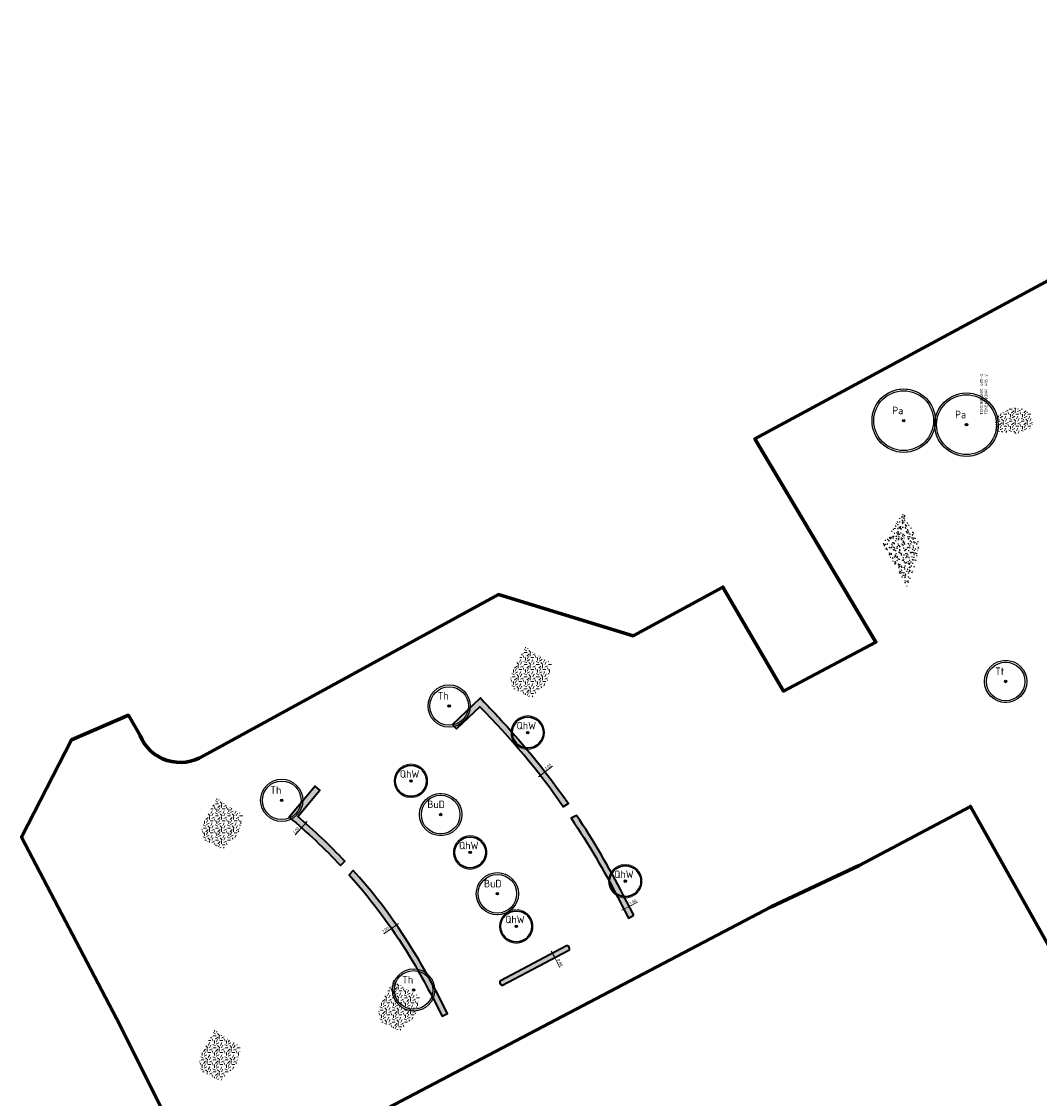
# Model space of a CAD drawing. Header units: metres. Extents: x 109081 to 109625, y 521087 to 521376.
# Tile 2 of 13: x 109081 to 109250, y 521197 to 521376. Entities that reach past the tile are written whole.
import ezdxf
from ezdxf.enums import TextEntityAlignment as Align

# ---------------------------------------------------------------- set-up
doc = ezdxf.new("R2010")
doc.units = ezdxf.units.M
doc.header["$PDMODE"] = 2
doc.layers.get('0').update_dxf_attribs({"color": 253})
doc.layers.get('Defpoints').update_dxf_attribs({"color": 253})
doc.layers.add('Boom buitencontour', color=253, linetype='Continuous')
for name, color, linetype, lineweight in [('Heester-HhA', 117, 'Continuous', 35), ('N-WE-GR-BEPLANTING-G', 90, 'Continuous', 35), ('N-WE-GR-BOMEN-Betula utilis', 7, 'Continuous', 25), ('N-WE-GR-BOMEN-Prunus avium', 7, 'Continuous', 25), ('N-WE-GR-BOMEN-Quercus x hispanica', 7, 'Continuous', 25), ('N-WE-GR-BOMEN-tekst', 10, 'Continuous', 25), ('N-WE-GR-BOMEN-Tilia henryana', 7, 'Continuous', 25), ("N-WE-GR-BOMEN-Tilia tomentosa 'varsaviensis'", 7, 'Continuous', 25), ('N-WE-GR-GRAS_KUNSTGRAS-A-200', 82, 'Continuous', 18), ('N-WE-GR-GRAS_RUIGGRAS-A-200', 62, 'Continuous', 18), ('N-WE-KG-WERKGRENS_FASE 3A-G', 10, 'XX-WERKGRENS_CIRCEL', 70), ('N-WE-VW-MARKERING-G', 7, 'Continuous', 35), ('X-XX-AL-M', 7, 'Continuous', 18), ('X-XX-AL-VERWIJZING-T25', 7, 'Continuous', 25)]:
    doc.layers.add(name, color=color, linetype=linetype, lineweight=lineweight)
doc.layers.add('N-WE-OG-HULPLIJN-G', color=50, linetype='Continuous', lineweight=35, plot=False)
doc.styles.add('NLCS-ISO-M-T18', font='NLCS-ISO.ttf', dxfattribs={"height": 1.8})
doc.styles.add('NLCS-ISO-M200-T25', font='NLCS-ISO.ttf', dxfattribs={"height": 0.5})
doc.linetypes.add('XX-WERKGRENS_CIRCEL', pattern='A,10,-2.5,[69,NLCS.SHX,S=1,R=0,X=0,Y=0],-2.5', length=15)
doc.dimstyles.new('NLCS-M200-T25-SCHRAP_L2_H2', dxfattribs={"dimscale": 0.2, "dimtxt": 2.5, "dimasz": 1.4, "dimexe": 2, "dimexo": 2, "dimgap": 0.7, "dimtad": 1, "dimzin": 0, "dimdsep": 46, "dimtxsty": 'NLCS-ISO-M200-T25', "dimblk": 'OBLIQUE', "dimcen": 0, "dimdle": 2, "dimclrd": 256, "dimclre": 256, "dimclrt": 256, "dimazin": 0, "dimtfac": 1, "dimtdec": 3, "dimtofl": 0, "dimtmove": 0, "dimatfit": 3, "dimldrblk": 'OBLIQUE', "dimfxl": 2, "dimfxlon": 1, "dimtfillclr": 256, "dimtolj": 1, "dimtzin": 0, "dimlwd": -1, "dimlwe": -1, "dimarcsym": 0})

# ---------------------------------------------------------------- blocks, each defined once
blk = doc.blocks.new('Prunus avium')
at = {"ltscale": 0.1}
h = blk.add_hatch(color=256, dxfattribs=at)
edge = h.paths.add_edge_path()
edge.add_arc((0, 0), 0.2025, 0, 360)
at = {"color": 220}
blk.add_circle((-1.455191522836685e-11, 0), 4.95, dxfattribs=at)
at = {"ltscale": 0.1}
blk.add_circle((0, 0), 0.2025, dxfattribs=at)
for centre, radius in [((-1.455191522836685e-11, 0), 0.105), ((0, 0), 0.06074999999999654)]:
    blk.add_circle(centre, radius)
at = {"layer": 'Boom buitencontour', "color": 109, "true_color": 0x135e2c, "const_width": 0.1555555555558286}
blk.add_lwpolyline([(-5.08656058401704, 1.299769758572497, -0.8821299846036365), (5.249999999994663, 0, -1.133619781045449)], format="xyb", close=True, dxfattribs=at)
at = {"layer": 'Boom buitencontour', "color": 109, "true_color": 0x135e2c}
blk.add_circle((-1.455191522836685e-11, 0), 5.25, dxfattribs=at)
at = {"layer": 'N-WE-GR-BOMEN-tekst', "style": 'NLCS-ISO-M-T18', "oblique": 1.067979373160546e-09}
blk.add_text('Pa', height=1.250000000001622, dxfattribs=at).set_placement((-0.9795137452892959, 1.688560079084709), align=Align.MIDDLE_CENTER)
blk = doc.blocks.new('_Oblique')
at = {"color": 0, "linetype": 'ByBlock', "lineweight": -2}
blk.add_line((-0.5, -0.5), (0.5, 0.5), dxfattribs=at)
blk = doc.blocks.new('*D117')
at = {"layer": 'Defpoints', "color": 0, "transparency": 16777216}
for p in [(109170.0354548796, 521222.0186604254), (109169.5046896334, 521220.8347575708), (109170.4083675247, 521221.3108919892)]:
    blk.add_point(p, dxfattribs=at)
at = {"layer": 'X-XX-AL-M', "transparency": 16777216}
for p, q in [((109169.4856612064, 521221.7289823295), (109168.7778927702, 521221.3560696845)), ((109168.9453206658, 521221.8964102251), (109169.5046896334, 521220.8347575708)), ((109169.8585738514, 521221.0212138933), (109169.1508054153, 521220.6483012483)), ((109169.5046896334, 521220.8347575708), (109170.3595642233, 521219.2122509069))]:
    blk.add_line(p, q, dxfattribs=at)
at = {"layer": 'X-XX-AL-M', "transparency": 16777216, "xscale": 0.28, "yscale": 0.28, "zscale": 0.28}
for p, rotation in [((109169.1317769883, 521221.542526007), 117.784078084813), ((109169.5046896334, 521220.8347575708), 297.784078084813)]:
    blk.add_blockref('_Oblique', p, dxfattribs=dict(at, rotation=rotation))
at = {"layer": 'X-XX-AL-M', "transparency": 16777216, "insert": (109170.3829641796, 521220.0044960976), "char_height": 0.5, "attachment_point": 5, "rotation": 297.784078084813, "style": 'NLCS-ISO-M200-T25'}
blk.add_mtext('\\A1;0.80', dxfattribs=at)
blk = doc.blocks.new("Tilia tomentosa 'Versaviensis'")
at = {"ltscale": 0.1}
h = blk.add_hatch(color=256, dxfattribs=at)
edge = h.paths.add_edge_path()
edge.add_arc((0, 0), 0.2025, 0, 360)
at = {"color": 220}
blk.add_circle((-1.455191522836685e-11, 0), 3.2, dxfattribs=at)
at = {"ltscale": 0.1}
blk.add_circle((0, 0), 0.2025, dxfattribs=at)
for centre, radius in [((-1.455191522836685e-11, 0), 0.105), ((0, 0), 0.06074999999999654)]:
    blk.add_circle(centre, radius)
at = {"layer": 'Boom buitencontour', "color": 109, "true_color": 0x135e2c, "const_width": 0.1037037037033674}
blk.add_lwpolyline([(-3.391040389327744, 0.8665131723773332, -0.8821299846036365), (3.499999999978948, 0, -1.133619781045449)], format="xyb", close=True, dxfattribs=at)
at = {"layer": 'Boom buitencontour', "color": 109, "true_color": 0x135e2c}
blk.add_circle((-1.455191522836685e-11, 0), 3.5, dxfattribs=at)
at = {"layer": 'N-WE-GR-BOMEN-tekst', "style": 'NLCS-ISO-M-T18', "oblique": 1.067979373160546e-09}
blk.add_text('Tt', height=1.250000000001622, dxfattribs=at).set_placement((-0.9795137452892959, 1.688560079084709), align=Align.MIDDLE_CENTER)
blk = doc.blocks.new('Tilia henryana')
at = {"ltscale": 0.1}
h = blk.add_hatch(color=256, dxfattribs=at)
edge = h.paths.add_edge_path()
edge.add_arc((0, 0), 0.2025, 0, 360)
at = {"color": 220}
blk.add_circle((-1.455191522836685e-11, 0), 3.2, dxfattribs=at)
at = {"ltscale": 0.1}
blk.add_circle((0, 0), 0.2025, dxfattribs=at)
for centre, radius in [((-1.455191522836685e-11, 0), 0.105), ((0, 0), 0.06074999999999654)]:
    blk.add_circle(centre, radius)
at = {"layer": 'Boom buitencontour', "color": 109, "true_color": 0x135e2c, "const_width": 0.1037037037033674}
blk.add_lwpolyline([(-3.391040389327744, 0.8665131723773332, -0.8821299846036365), (3.499999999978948, 0, -1.133619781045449)], format="xyb", close=True, dxfattribs=at)
at = {"layer": 'Boom buitencontour', "color": 109, "true_color": 0x135e2c}
blk.add_circle((-1.455191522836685e-11, 0), 3.5, dxfattribs=at)
at = {"layer": 'N-WE-GR-BOMEN-tekst', "style": 'NLCS-ISO-M-T18', "oblique": 1.067979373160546e-09}
blk.add_text('Th', height=1.250000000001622, dxfattribs=at).set_placement((-0.9795137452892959, 1.688560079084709), align=Align.MIDDLE_CENTER)
blk = doc.blocks.new("Quercus x hispanica 'Wageningen'")
at = {"ltscale": 0.1}
h = blk.add_hatch(color=256, dxfattribs=at)
edge = h.paths.add_edge_path()
edge.add_arc((0, 0), 0.2025, 0, 360)
blk.add_circle((0, 0), 0.2025, dxfattribs=at)
for centre, radius in [((-1.455191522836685e-11, 0), 0.105), ((0, 0), 0.06074999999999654)]:
    blk.add_circle(centre, radius)
at = {"layer": 'Boom buitencontour', "color": 109, "true_color": 0x135e2c, "const_width": 0.1037037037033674}
blk.add_lwpolyline([(-2.712832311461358, 0.6932105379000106, -0.8821299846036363), (2.799999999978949, -1.219202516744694e-12, -1.13361978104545)], format="xyb", close=True, dxfattribs=at)
at = {"layer": 'N-WE-VW-MARKERING-G', "color": 220}
blk.add_circle((-1.455191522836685e-11, 0), 2.6, dxfattribs=at)
at = {"layer": 'N-WE-GR-BOMEN-tekst', "style": 'NLCS-ISO-M-T18', "oblique": 1.067979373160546e-09}
blk.add_text('QhW', height=1.250000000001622, dxfattribs=at).set_placement((-0.2272436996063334, 1.152508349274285), align=Align.MIDDLE_CENTER)
blk = doc.blocks.new("Betula utilis 'Doornbos'")
at = {"ltscale": 0.1}
h = blk.add_hatch(color=256, dxfattribs=at)
edge = h.paths.add_edge_path()
edge.add_arc((0, 0), 0.2025, 0, 360)
at = {"color": 220}
blk.add_circle((-1.455191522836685e-11, 0), 3.2, dxfattribs=at)
at = {"ltscale": 0.1}
blk.add_circle((0, 0), 0.2025, dxfattribs=at)
for centre, radius in [((-1.455191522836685e-11, 0), 0.105), ((0, 0), 0.06074999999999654)]:
    blk.add_circle(centre, radius)
at = {"layer": 'Boom buitencontour', "color": 109, "true_color": 0x135e2c, "const_width": 0.1037037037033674}
blk.add_lwpolyline([(-3.391040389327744, 0.8665131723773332, -0.8821299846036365), (3.499999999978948, 0, -1.133619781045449)], format="xyb", close=True, dxfattribs=at)
at = {"layer": 'Boom buitencontour', "color": 109, "true_color": 0x135e2c}
blk.add_circle((-1.455191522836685e-11, 0), 3.5, dxfattribs=at)
at = {"layer": 'N-WE-GR-BOMEN-tekst', "style": 'NLCS-ISO-M-T18', "oblique": 1.067979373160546e-09}
blk.add_text('BuD', height=1.250000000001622, dxfattribs=at).set_placement((-0.7607268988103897, 1.683344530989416), align=Align.MIDDLE_CENTER)
blk = doc.blocks.new('*D123')
at = {"layer": 'Defpoints', "color": 0, "transparency": 16777216}
for p in [(109181.8493605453, 521229.3221144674), (109181.4416328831, 521227.9217012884), (109182.3322382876, 521228.3764781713)]:
    blk.add_point(p, dxfattribs=at)
at = {"layer": 'X-XX-AL-M', "transparency": 16777216}
for p, q in [((109180.6025129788, 521228.6854268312), (109181.8493605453, 521229.3221144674)), ((109181.1406658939, 521228.5110954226), (109180.7768443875, 521229.2235797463)), ((109182.0312712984, 521228.9658723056), (109181.6674497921, 521229.6783566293)), ((109181.8493605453, 521229.3221144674), (109183.2387049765, 521230.0315664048))]:
    blk.add_line(p, q, dxfattribs=at)
at = {"layer": 'X-XX-AL-M', "transparency": 16777216, "xscale": 0.28, "yscale": 0.28, "zscale": 0.28}
for p, rotation in [((109180.9587551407, 521228.8673375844), 207.0505794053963), ((109181.8493605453, 521229.3221144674), 27.05057940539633)]:
    blk.add_blockref('_Oblique', p, dxfattribs=dict(at, rotation=rotation))
at = {"layer": 'X-XX-AL-M', "transparency": 16777216, "insert": (109182.4913545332, 521230.0878453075), "char_height": 0.5, "attachment_point": 5, "rotation": 27.050579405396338, "style": 'NLCS-ISO-M200-T25'}
blk.add_mtext('\\A1;1.00', dxfattribs=at)
blk = doc.blocks.new('*D125')
at = {"layer": 'Defpoints', "color": 0, "transparency": 16777216}
for p in [(109142.440076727, 521225.6859344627), (109142.4400767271, 521225.6859344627), (109143.260858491, 521226.2571763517)]:
    blk.add_point(p, dxfattribs=at)
at = {"layer": 'X-XX-AL-M', "transparency": 16777216}
for p, q in [((109142.4400767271, 521225.6859344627), (109141.1596571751, 521224.7947971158)), ((109143.5891711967, 521226.4856731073), (109142.4400767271, 521225.6859344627)), ((109142.4400767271, 521225.6859344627), (109142.6685734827, 521225.357621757)), ((109143.2608584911, 521226.2571763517), (109143.4893552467, 521225.928863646))]:
    blk.add_line(p, q, dxfattribs=at)
at = {"layer": 'X-XX-AL-M', "transparency": 16777216, "xscale": 0.28, "yscale": 0.28, "zscale": 0.28}
for p, rotation in [((109142.4400767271, 521225.6859344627), 214.8368719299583), ((109143.2608584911, 521226.2571763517), 34.83687192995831)]:
    blk.add_blockref('_Oblique', p, dxfattribs=dict(at, rotation=rotation))
at = {"layer": 'X-XX-AL-M', "transparency": 16777216, "insert": (109141.4621731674, 521225.4804968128), "char_height": 0.5, "attachment_point": 5, "rotation": 34.8368719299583, "style": 'NLCS-ISO-M200-T25'}
blk.add_mtext('\\A1;1.00', dxfattribs=at)
blk = doc.blocks.new('*D126')
at = {"layer": 'Defpoints', "color": 0, "transparency": 16777216}
for p in [(109167.1291220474, 521251.0156044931), (109167.9226749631, 521251.6322117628), (109167.9226749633, 521251.6322117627)]:
    blk.add_point(p, dxfattribs=at)
at = {"layer": 'X-XX-AL-M', "transparency": 16777216}
for p, q in [((109167.9226749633, 521251.6322117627), (109169.1545160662, 521252.5893781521)), ((109166.8132653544, 521250.7701772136), (109167.9226749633, 521251.6322117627)), ((109167.1291220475, 521251.015604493), (109167.3745493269, 521250.6997477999)), ((109167.9226749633, 521251.6322117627), (109168.1681022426, 521251.3163550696))]:
    blk.add_line(p, q, dxfattribs=at)
at = {"layer": 'X-XX-AL-M', "transparency": 16777216, "xscale": 0.28, "yscale": 0.28, "zscale": 0.28}
for p, rotation in [((109167.9226749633, 521251.6322117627), 37.84795654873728), ((109167.1291220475, 521251.015604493), 217.8479565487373)]:
    blk.add_blockref('_Oblique', p, dxfattribs=dict(at, rotation=rotation))
at = {"layer": 'X-XX-AL-M', "transparency": 16777216, "insert": (109168.4098537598, 521252.504654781), "char_height": 0.5, "attachment_point": 5, "rotation": 37.84795654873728, "style": 'NLCS-ISO-M200-T25'}
blk.add_mtext('\\A1;1.00', dxfattribs=at)
blk = doc.blocks.new('*D127')
at = {"layer": 'Defpoints', "color": 0, "transparency": 16777216}
for p in [(109128.1932023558, 521243.1152951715), (109127.5337689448, 521242.3635321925), (109127.5337689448, 521242.3635321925)]:
    blk.add_point(p, dxfattribs=at)
at = {"layer": 'X-XX-AL-M', "transparency": 16777216}
for p, q in [((109128.4569757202, 521243.4160003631), (109127.5337689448, 521242.3635321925)), ((109128.1932023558, 521243.1152951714), (109128.4939075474, 521242.8515218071)), ((109127.5337689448, 521242.3635321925), (109126.5050528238, 521241.1907819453)), ((109127.5337689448, 521242.3635321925), (109127.8344741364, 521242.0997588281))]:
    blk.add_line(p, q, dxfattribs=at)
at = {"layer": 'X-XX-AL-M', "transparency": 16777216, "xscale": 0.28, "yscale": 0.28, "zscale": 0.28}
for p, rotation in [((109128.1932023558, 521243.1152951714), 48.74332420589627), ((109127.5337689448, 521242.3635321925), 228.7433242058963)]:
    blk.add_blockref('_Oblique', p, dxfattribs=dict(at, rotation=rotation))
at = {"layer": 'X-XX-AL-M', "transparency": 16777216, "insert": (109126.633902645, 521241.9290892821), "char_height": 0.5, "attachment_point": 5, "rotation": 48.74332420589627, "style": 'NLCS-ISO-M200-T25'}
blk.add_mtext('\\A1;1.00', dxfattribs=at)

msp = doc.modelspace()

# ---------------------------------------------------------------- hatches: boundary and pattern name
at = {"layer": 'Heester-HhA'}
h = msp.add_hatch(color=256, dxfattribs=at)
h.dxf.hatch_style = 1
edge = h.paths.add_edge_path()
edge.add_arc((109059.0420511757, 521167.1680363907), 137.7806038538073, 35.08885766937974, 44.57400360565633)
edge.add_line((109157.1893141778, 521263.8665863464), (109152.5385769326, 521259.4856746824))
edge.add_line((109152.5385769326, 521259.4856746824), (109153.2275838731, 521258.760905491))
edge.add_line((109153.2275838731, 521258.760905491), (109157.1085587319, 521262.416714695))
edge.add_arc((109069.1815151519, 521175.0325046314), 123.964370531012, 34.83453687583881, 44.82258999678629, ccw=False)
edge.add_line((109170.9320957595, 521245.8419991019), (109171.7826179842, 521246.370684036))
h = msp.add_hatch(color=256, dxfattribs=at)
h.dxf.hatch_style = 1
edge = h.paths.add_edge_path()
edge.add_arc((109066.6114403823, 521172.9112562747), 92.38586876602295, 43.14316892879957, 50.39632329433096)
edge.add_line((109125.504977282, 521244.092012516), (109129.7951427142, 521249.2321410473))
edge.add_line((109129.7951427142, 521249.2321410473), (109130.5628697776, 521248.5913640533))
edge.add_line((109130.5628697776, 521248.5913640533), (109126.9127792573, 521244.2181214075))
edge.add_arc((109066.6114403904, 521172.911256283), 93.3858687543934, 43.19215101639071, 49.78014660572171, ccw=False)
edge.add_line((109134.6955657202, 521236.8289561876), (109134.0205367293, 521236.0869040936))
h = msp.add_hatch(color=256, dxfattribs=at)
h.dxf.hatch_style = 1
edge = h.paths.add_edge_path()
edge.add_line((109182.5967139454, 521227.858546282), (109180.8635284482, 521231.2527037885))
edge.add_arc((109066.6114403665, 521172.9112562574), 128.2858687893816, 27.05057940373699, 33.86243430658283)
edge.add_line((109173.1371765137, 521244.3922444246), (109172.2275934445, 521243.9529384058))
edge.add_arc((109066.6114403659, 521172.9112562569), 127.2858687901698, 27.050579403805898, 33.92636714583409, ccw=False)
edge.add_line((109179.9729230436, 521230.7979269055), (109181.7170645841, 521227.3823137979))
edge.add_line((109181.7170645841, 521227.3823137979), (109182.5967139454, 521227.858546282))
h = msp.add_hatch(color=256, dxfattribs=at)
h.dxf.hatch_style = 1
edge = h.paths.add_edge_path()
edge.add_arc((109066.6114403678, 521172.911256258), 92.38586878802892, 27.05057940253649, 41.84801775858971)
edge.add_line((109135.4312573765, 521234.5471349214), (109136.1135815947, 521235.2841097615))
edge.add_arc((109066.6114403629, 521172.9112562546), 93.3858687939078, 27.050579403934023, 41.90554788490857, ccw=False)
edge.add_line((109149.7813998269, 521215.380990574), (109151.7229218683, 521211.5788403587))
edge.add_line((109151.7229218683, 521211.5788403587), (109150.8381388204, 521211.1126613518))
edge.add_line((109150.8381388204, 521211.1126613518), (109148.8907944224, 521214.9262136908))
h = msp.add_hatch(color=256, dxfattribs=at)
h.dxf.hatch_style = 1
edge = h.paths.add_edge_path()
edge.add_line((109160.8795708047, 521216.2903109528), (109171.8558101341, 521222.0735279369))
edge.add_arc((109171.7392749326, 521222.2947055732), 0.2499999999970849, 297.7840780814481, 387.0505794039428)
edge.add_line((109171.9619262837, 521222.4083997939), (109171.825482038, 521222.6756033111))
edge.add_arc((109171.6028306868, 521222.5619090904), 0.2500000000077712, 27.0505794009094, 117.7840780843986)
edge.add_line((109171.4862954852, 521222.7830867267), (109160.5066581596, 521216.998079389))
edge.add_arc((109160.6231933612, 521216.7769017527), 0.2499999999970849, 117.7840780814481, 207.7840780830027)
edge.add_line((109160.4020157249, 521216.6603665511), (109160.5418579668, 521216.3949533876))
edge.add_arc((109160.7630356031, 521216.5114885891), 0.2499999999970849, 207.7840780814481, 297.7840780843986)
at = {"layer": 'N-WE-GR-GRAS_KUNSTGRAS-A-200'}
h = msp.add_hatch(dxfattribs=at)
h.set_pattern_fill('AGR-GRAS_02-SO', color=256, scale=0.2, pattern_type=2)
h.set_pattern_definition([(0, (-33.14818500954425, 105.7109341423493), (2, 2), [0.5, -1.5]), (0, (-32.04818500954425, 106.9109341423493), (2, 2), [0.5, -1.5]), (90, (-32.94818500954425, 106.4109341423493), (-2, 2), [0.5, -1.5]), (90, (-32.14818500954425, 107.1109341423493), (-2, 2), [0.5, -1.5]), (45, (-32.74818500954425, 107.1109341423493), (0, 2.00000000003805), [0.5, -2.328427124]), (135, (-32.04818500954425, 105.7109341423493), (-2.00000000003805, 0), [0.5, -2.328427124]), (26.56505119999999, (-32.64818500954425, 106.3109341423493), (2.000000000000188, 8.001289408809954e-10), [0.5, -3.972135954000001]), (26.56505119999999, (-31.74818500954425, 107.3109341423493), (2.000000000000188, 8.001289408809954e-10), [0.5, -3.972135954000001]), (63.43494882, (-31.74818500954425, 105.7109341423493), (1.019972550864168e-10, 2.000000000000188), [0.4999999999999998, -3.972135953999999]), (63.43494882, (-32.64818500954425, 106.6109341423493), (1.019972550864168e-10, 2.000000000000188), [0.4999999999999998, -3.972135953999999]), (63.43494882, (-31.94818500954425, 106.1109341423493), (1.019972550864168e-10, 2.000000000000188), [0.4999999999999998, -3.972135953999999]), (116.5650512, (-33.14818500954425, 106.8109341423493), (-8.00129740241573e-10, 2.000000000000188), [0.4999999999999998, -3.972135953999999]), (153.43494882, (-32.74818500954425, 106.0109341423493), (-2.000000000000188, 1.019979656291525e-10), [0.5, -3.972135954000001])])
h.paths.add_polyline_path([(109244.9475044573, 521312.0631760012), (109242.6611229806, 521310.3144253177), (109242.5022268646, 521308.0225528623), (109246.1866976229, 521307.631972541), (109248.6127615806, 521308.6724194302), (109248.8080702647, 521310.7766979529), (109247.0446013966, 521311.7296453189)])
h = msp.add_hatch(dxfattribs=at)
h.set_pattern_fill('AGR-GRAS_02-SO', color=256, scale=0.2, pattern_type=2)
h.set_pattern_definition([(0, (-113.5418309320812, 63.39033916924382), (2, 2), [0.5, -1.5]), (0, (-112.4418309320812, 64.59033916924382), (2, 2), [0.5, -1.5]), (90, (-113.3418309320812, 64.09033916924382), (-2, 2), [0.5, -1.5]), (90, (-112.5418309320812, 64.79033916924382), (-2, 2), [0.5, -1.5]), (45, (-113.1418309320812, 64.79033916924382), (0, 2.00000000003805), [0.5, -2.328427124]), (135, (-112.4418309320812, 63.39033916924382), (-2.00000000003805, 0), [0.5, -2.328427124]), (26.56505119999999, (-113.0418309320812, 63.99033916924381), (2.000000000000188, 8.001289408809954e-10), [0.5, -3.972135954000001]), (26.56505119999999, (-112.1418309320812, 64.99033916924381), (2.000000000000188, 8.001289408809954e-10), [0.5, -3.972135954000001]), (63.43494882, (-112.1418309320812, 63.39033916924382), (1.019972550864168e-10, 2.000000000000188), [0.4999999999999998, -3.972135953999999]), (63.43494882, (-113.0418309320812, 64.29033916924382), (1.019972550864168e-10, 2.000000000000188), [0.4999999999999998, -3.972135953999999]), (63.43494882, (-112.3418309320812, 63.79033916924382), (1.019972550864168e-10, 2.000000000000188), [0.4999999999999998, -3.972135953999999]), (116.5650512, (-113.5418309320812, 64.49033916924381), (-8.00129740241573e-10, 2.000000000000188), [0.4999999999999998, -3.972135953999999]), (153.43494882, (-113.1418309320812, 63.69033916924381), (-2.000000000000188, 1.019979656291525e-10), [0.5, -3.972135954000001])])
h.paths.add_polyline_path([(109164.7088086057, 521272.3955818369), (109162.267477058, 521267.9938303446), (109162.1085809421, 521265.7019578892), (109165.6188879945, 521263.8823318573), (109168.2191156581, 521266.3518244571), (109169.0641892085, 521269.5361700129), (109166.0089218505, 521271.3557960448)])
h = msp.add_hatch(dxfattribs=at)
h.set_pattern_fill('AGR-GRAS_02-SO', color=256, scale=0.2, pattern_type=2)
h.set_pattern_definition([(0, (-164.7221433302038, 38.30676239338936), (2, 2), [0.5, -1.5]), (0, (-163.6221433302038, 39.50676239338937), (2, 2), [0.5, -1.5]), (90, (-164.5221433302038, 39.00676239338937), (-2, 2), [0.5, -1.5]), (90, (-163.7221433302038, 39.70676239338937), (-2, 2), [0.5, -1.5]), (45, (-164.3221433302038, 39.70676239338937), (0, 2.00000000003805), [0.5, -2.328427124]), (135, (-163.6221433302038, 38.30676239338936), (-2.00000000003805, 0), [0.5, -2.328427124]), (26.56505119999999, (-164.2221433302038, 38.90676239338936), (2.000000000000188, 8.001289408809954e-10), [0.5, -3.972135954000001]), (26.56505119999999, (-163.3221433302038, 39.90676239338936), (2.000000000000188, 8.001289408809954e-10), [0.5, -3.972135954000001]), (63.43494882, (-163.3221433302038, 38.30676239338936), (1.019972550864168e-10, 2.000000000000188), [0.4999999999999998, -3.972135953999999]), (63.43494882, (-164.2221433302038, 39.20676239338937), (1.019972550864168e-10, 2.000000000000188), [0.4999999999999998, -3.972135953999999]), (63.43494882, (-163.5221433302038, 38.70676239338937), (1.019972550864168e-10, 2.000000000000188), [0.4999999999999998, -3.972135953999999]), (116.5650512, (-164.7221433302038, 39.40676239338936), (-8.00129740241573e-10, 2.000000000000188), [0.4999999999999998, -3.972135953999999]), (153.43494882, (-164.3221433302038, 38.60676239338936), (-2.000000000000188, 1.019979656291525e-10), [0.5, -3.972135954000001])])
h.paths.add_polyline_path([(109113.5284962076, 521247.312005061), (109111.0871646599, 521242.9102535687), (109110.9282685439, 521240.6183811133), (109114.4385755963, 521238.7987550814), (109117.03880326, 521241.2682476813), (109117.8838768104, 521244.452593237), (109114.8286094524, 521246.272219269)])
h = msp.add_hatch(dxfattribs=at)
h.set_pattern_fill('AGR-GRAS_02-SO', color=256, scale=0.2, pattern_type=2)
h.set_pattern_definition([(0, (-135.4182409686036, 8.146949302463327), (2, 2), [0.5, -1.5]), (0, (-134.3182409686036, 9.34694930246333), (2, 2), [0.5, -1.5]), (90, (-135.2182409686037, 8.84694930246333), (-2, 2), [0.5, -1.5]), (90, (-134.4182409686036, 9.546949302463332), (-2, 2), [0.5, -1.5]), (45, (-135.0182409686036, 9.546949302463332), (0, 2.00000000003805), [0.5, -2.328427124]), (135, (-134.3182409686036, 8.146949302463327), (-2.00000000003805, 0), [0.5, -2.328427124]), (26.56505119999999, (-134.9182409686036, 8.746949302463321), (2.000000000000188, 8.001289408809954e-10), [0.5, -3.972135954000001]), (26.56505119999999, (-134.0182409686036, 9.746949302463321), (2.000000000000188, 8.001289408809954e-10), [0.5, -3.972135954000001]), (63.43494882, (-134.0182409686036, 8.146949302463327), (1.019972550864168e-10, 2.000000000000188), [0.4999999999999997, -3.972135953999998]), (63.43494882, (-134.9182409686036, 9.046949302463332), (1.019972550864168e-10, 2.000000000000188), [0.4999999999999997, -3.972135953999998]), (63.43494882, (-134.2182409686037, 8.546949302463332), (1.019972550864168e-10, 2.000000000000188), [0.4999999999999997, -3.972135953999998]), (116.5650512, (-135.4182409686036, 9.246949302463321), (-8.00129740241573e-10, 2.000000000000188), [0.4999999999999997, -3.972135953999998]), (153.43494882, (-135.0182409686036, 8.446949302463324), (-2.000000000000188, 1.019979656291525e-10), [0.5, -3.972135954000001])])
h.paths.add_polyline_path([(109142.8323985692, 521217.1521919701), (109140.3910670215, 521212.7504404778), (109140.2321709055, 521210.4585680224), (109143.7424779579, 521208.6389419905), (109146.3427056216, 521211.1084345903), (109147.187779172, 521214.2927801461), (109144.132511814, 521216.112406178)])
h = msp.add_hatch(dxfattribs=at)
h.set_pattern_fill('AGR-GRAS_02-SO', color=256, scale=0.2, pattern_type=2)
h.set_pattern_definition([(0, (-165.1158132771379, -0.1002063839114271), (2, 2), [0.5, -1.5]), (0, (-164.0158132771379, 1.099793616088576), (2, 2), [0.5, -1.5]), (90, (-164.9158132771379, 0.5997936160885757), (-2, 2), [0.5, -1.5]), (90, (-164.1158132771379, 1.299793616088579), (-2, 2), [0.5, -1.5]), (45, (-164.7158132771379, 1.299793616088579), (0, 2.00000000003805), [0.5, -2.328427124]), (135, (-164.0158132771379, -0.1002063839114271), (-2.00000000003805, 0), [0.5, -2.328427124]), (26.56505119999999, (-164.6158132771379, 0.4997936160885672), (2.000000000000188, 8.001289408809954e-10), [0.5, -3.972135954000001]), (26.56505119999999, (-163.7158132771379, 1.499793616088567), (2.000000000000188, 8.001289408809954e-10), [0.5, -3.972135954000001]), (63.43494882, (-163.7158132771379, -0.1002063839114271), (1.019972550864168e-10, 2.000000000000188), [0.4999999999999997, -3.972135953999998]), (63.43494882, (-164.6158132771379, 0.7997936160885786), (1.019972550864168e-10, 2.000000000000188), [0.4999999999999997, -3.972135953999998]), (63.43494882, (-163.9158132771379, 0.2997936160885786), (1.019972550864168e-10, 2.000000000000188), [0.4999999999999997, -3.972135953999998]), (116.5650512, (-165.1158132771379, 0.9997936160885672), (-8.00129740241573e-10, 2.000000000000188), [0.4999999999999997, -3.972135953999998]), (153.43494882, (-164.7158132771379, 0.19979361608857), (-2.000000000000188, 1.019979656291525e-10), [0.5, -3.972135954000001])])
h.paths.add_polyline_path([(109113.1348262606, 521208.9050362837), (109110.693494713, 521204.5032847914), (109110.534598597, 521202.211412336), (109114.0449056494, 521200.3917863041), (109116.645133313, 521202.861278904), (109117.4902068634, 521206.0456244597), (109114.4349395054, 521207.8652504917)])
at = {"layer": 'N-WE-GR-GRAS_RUIGGRAS-A-200'}
h = msp.add_hatch(dxfattribs=at)
h.set_pattern_fill('AGR-GRAS_RUIGGRAS-SO', color=256, scale=0.2, angle=27.65404418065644, pattern_type=2)
h.set_pattern_definition([(67.65404418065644, (254220.7642377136, 8856.525382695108), (-1.123777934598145, 0.9484846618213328), [0.1499999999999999, -1.599999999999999]), (67.65404418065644, (254220.8317326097, 8856.504300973), (-1.123777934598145, 0.9484846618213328), [0.1499999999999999, -1.599999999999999]), (122.6540441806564, (254221.0531741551, 8856.620333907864), (-1.748524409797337, -0.05159833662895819), [0.1499999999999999, -0.7999999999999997]), (122.6540441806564, (254221.1151777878, 8856.65282312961), (-1.748524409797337, -0.05159833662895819), [0.1499999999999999, -0.7999999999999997]), (152.6540441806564, (254221.0257178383, 8856.8881886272), (-1.3935474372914, -0.5177118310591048), [0.15, -0.9999999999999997]), (152.6540441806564, (254221.0467995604, 8856.955683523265), (-1.3935474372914, -0.5177118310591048), [0.15, -0.9999999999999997]), (42.65404418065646, (254220.6482047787, 8856.746824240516), (-0.236295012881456, 1.142000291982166), [0.15, -0.7999999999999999]), (42.65404418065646, (254220.615715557, 8856.808827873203), (-0.236295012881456, 1.142000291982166), [0.15, -0.7999999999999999]), (192.6540441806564, (254220.6482047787, 8856.746824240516), (-0.2568308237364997, -1.595004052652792), [0.15, -0.8]), (192.6540441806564, (254220.615715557, 8856.808827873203), (-0.2568308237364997, -1.595004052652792), [0.15, -0.8]), (92.6540441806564, (254220.7642377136, 8856.525382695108), (-0.8199792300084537, 0.4124731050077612), [0.15, -0.9999999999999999]), (92.6540441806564, (254220.8317326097, 8856.504300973), (-0.8199792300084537, 0.4124731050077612), [0.15, -0.9999999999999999]), (107.6540441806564, (254221.0531741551, 8856.620333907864), (-1.702299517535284, 0.4027112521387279), [0.1499999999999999, -0.7999999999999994]), (107.6540441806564, (254221.0974624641, 8856.643540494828), (-1.702299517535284, 0.4027112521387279), [0.1499999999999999, -0.7999999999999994]), (107.6540441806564, (254220.7599879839, 8856.748949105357), (-1.043885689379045, -0.01739734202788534), [0.1499999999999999, -0.7999999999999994]), (107.6540441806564, (254220.804276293, 8856.77215569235), (-1.043885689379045, -0.01739734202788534), [0.1499999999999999, -0.7999999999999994])])
h.paths.add_polyline_path([(109227.3002693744, 521294.5553092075), (109223.8676289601, 521289.3916229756), (109226.0662053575, 521285.6320010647), (109227.9378328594, 521282.2603251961), (109229.3995868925, 521286.3826035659), (109229.9449371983, 521289.5525692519), (109228.3619380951, 521292.7164899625)])

# ---------------------------------------------------------------- linework, layer by layer
at = {"layer": 'N-WE-GR-BEPLANTING-G', "flags": 128}
for points in [[(109162.2196696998, 521258.4468080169, -0.03004596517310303), (109171.7826179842, 521246.370684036), (109170.9320957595, 521245.8419991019, 0.04360871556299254), (109157.1085587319, 521262.416714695), (109153.2275838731, 521258.760905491), (109152.5385769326, 521259.4856746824), (109157.1893141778, 521263.8665863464, -0.006548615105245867), (109162.2196696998, 521258.4468080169, -0.009538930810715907)], [(109134.0205367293, 521236.0869040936), (109134.6955657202, 521236.8289561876, 0.02875347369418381), (109126.9127792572, 521244.2181214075), (109130.5628697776, 521248.5913640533), (109129.7951427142, 521249.2321410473), (109125.504977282, 521244.092012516, -0.03165842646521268), (109134.0205367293, 521236.0869040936)], [(109182.5967139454, 521227.858546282), (109180.8635284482, 521231.2527037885, 0.02973107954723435), (109173.1371765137, 521244.3922444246), (109172.2275934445, 521243.9529384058, -0.03001028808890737), (109179.9729230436, 521230.7979269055), (109181.7170645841, 521227.3823137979), (109182.5967139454, 521227.858546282)], [(109146.0387588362, 521220.0965276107, -0.01598262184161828), (109148.8907944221, 521214.9262136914), (109150.8381388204, 521211.1126613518), (109151.7229218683, 521211.5788403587), (109149.7813998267, 521215.3809905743, 0.06490795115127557), (109136.1135815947, 521235.2841097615), (109135.4312573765, 521234.5471349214, -0.04862300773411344), (109146.0387588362, 521220.0965276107, 0.04591090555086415)]]:
    msp.add_lwpolyline(points, format="xyb", dxfattribs=at)
msp.add_lwpolyline([(109160.8795708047, 521216.2903109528), (109171.8558101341, 521222.0735279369, 0.4104689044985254), (109171.9619262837, 521222.4083997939), (109171.825482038, 521222.6756033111, 0.4179681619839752), (109171.4862954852, 521222.7830867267), (109160.5066581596, 521216.998079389, 0.4142135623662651), (109160.4020157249, 521216.6603665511), (109160.5418579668, 521216.3949533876, 0.4142135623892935)], format="xyb", close=True, dxfattribs=at)
at = {"layer": 'N-WE-KG-WERKGRENS_FASE 3A-G', "flags": 128}
msp.add_lwpolyline([(109325.9852332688, 521089.8910932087), (109318.9760571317, 521087.0978909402), (109317.7590229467, 521090.309987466), (109323.357371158, 521094.5927836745), (109238.4231798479, 521245.8926238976), (109219.9624453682, 521236.0824874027), (109205.3846066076, 521229.2361595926), (109131.7612048, 521190.6504953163), (109146.6808526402, 521162.0380111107), (109133.2028725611, 521154.3715778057), (109118.9696618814, 521166.6262537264), (109096.8843987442, 521210.7721939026), (109081.120412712, 521240.820995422), (109089.4095320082, 521256.9049150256), (109098.8363948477, 521261.0039478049), (109100.7729388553, 521257.6256264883, 0.4639930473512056), (109111.2854145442, 521254.2801179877), (109160.2140832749, 521280.990746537), (109182.4904605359, 521274.1877775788), (109197.3839371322, 521282.2296759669), (109207.4112759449, 521265.0189018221), (109222.7429781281, 521273.1301225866), (109202.6840457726, 521306.8191775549), (109330.8540994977, 521375.9574288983), (109334.104, 521366.956), (109359.3516825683, 521304.007), (109395.9162471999, 521316.7672097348), (109395.0141397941, 521304.6535815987), (109407.2230513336, 521303.0447394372), (109419.64739346, 521302.2786755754), (109418.2075103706, 521287.5559015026), (109409.707725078, 521288.4081365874), (109419.0129940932, 521237.7529619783), (109418.5617118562, 521234.8638802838), (109426.4451687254, 521234.1849934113), (109428.101254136, 521222.0663919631), (109420.5130250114, 521222.3788798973), (109441.5676245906, 521149.5724874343), (109444.2102913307, 521130.5296853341), (109415.0556148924, 521118.9952378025), (109417.9415997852, 521109.0171095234), (109389.799825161, 521098.7344669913), (109393.2185847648, 521089.1254520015), (109386.1181887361, 521086.7501851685), (109367.9337236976, 521091.6482577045), (109364.1064529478, 521102.4370652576)], format="xyb", close=True, dxfattribs=at)
at = {"layer": 'N-WE-OG-HULPLIJN-G', "flags": 128}
msp.add_lwpolyline([(109134.0205367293, 521236.0869040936), (109134.278865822, 521236.3708824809)], dxfattribs=at)

# ---------------------------------------------------------------- block references
at = {"layer": 'N-WE-GR-BOMEN-Betula utilis'}
for p in [(109150.6024709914, 521244.5479138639), (109160.000147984, 521231.4214334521)]:
    msp.add_blockref("Betula utilis 'Doornbos'", p, dxfattribs=at)
at = {"layer": 'N-WE-GR-BOMEN-Prunus avium'}
for p in [(109227.3561668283, 521309.8192836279), (109237.7693000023, 521309.1530385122)]:
    msp.add_blockref('Prunus avium', p, dxfattribs=at)
at = {"layer": 'N-WE-GR-BOMEN-Quercus x hispanica'}
for p in [(109165.0304454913, 521258.1341290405), (109145.6759194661, 521250.119822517), (109155.4900103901, 521238.2678920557), (109181.209551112, 521233.5054083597), (109163.1343691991, 521226.0131909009)]:
    msp.add_blockref("Quercus x hispanica 'Wageningen'", p, dxfattribs=at)
at = {"layer": 'N-WE-GR-BOMEN-Tilia henryana'}
for p in [(109152.0059344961, 521262.5317837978), (109124.2514963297, 521246.9041235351), (109146.1204509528, 521215.4796592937)]:
    msp.add_blockref('Tilia henryana', p, dxfattribs=at)
at = {"layer": "N-WE-GR-BOMEN-Tilia tomentosa 'varsaviensis'"}
msp.add_blockref("Tilia tomentosa 'Versaviensis'", (109244.261163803, 521266.6011787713), dxfattribs=at)

# ---------------------------------------------------------------- texts
at = {"layer": 'X-XX-AL-VERWIJZING-T25', "char_height": 0.5, "attachment_point": 1, "rotation": 89.99999999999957, "style": 'NLCS-ISO-M200-T25'}
for s, insert in [('TEKENINGNR. 405-3', (109240.0038349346, 521310.8141021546)), ('TEKENINGNR. 405-2', (109240.7560275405, 521310.8006732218))]:
    msp.add_mtext_dynamic_manual_height_columns(s, width=8.765359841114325, gutter_width=2.5, heights=[0], dxfattribs=dict(at, insert=insert))

# ---------------------------------------------------------------- dimensions: what is measured, and where the dimension line sits
at = {"layer": 'X-XX-AL-M'}
for p1, p2, distance, picture, middle in [((109167.1291220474, 521251.0156044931), (109167.9226749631, 521251.6322117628), -1.620348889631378e-10, '*D126', (109168.4098537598, 521252.504654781)), ((109128.1932023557, 521243.1152951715), (109127.5337689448, 521242.3635321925), 0, '*D127', (109126.633902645, 521241.9290892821)), ((109181.441632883, 521227.9217012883), (109182.3322382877, 521228.3764781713), 1.0617904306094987, '*D123', (109182.4913545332, 521230.0878453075)), ((109143.260858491, 521226.2571763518), (109142.440076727, 521225.6859344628), 1.537402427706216e-10, '*D125', (109141.4621731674, 521225.4804968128))]:
    dim = msp.add_aligned_dim(p1=p1, p2=p2, distance=distance, dimstyle='NLCS-M200-T25-SCHRAP_L2_H2', dxfattribs=at)
    dim.commit()
    dim.dimension.update_dxf_attribs({"geometry": picture, "text_midpoint": middle})
dim = msp.add_linear_dim(base=(109169.5046896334, 521220.8347575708), p1=(109170.0354548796, 521222.0186604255), p2=(109170.4083675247, 521221.3108919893), angle=297.7840780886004, dimstyle='NLCS-M200-T25-SCHRAP_L2_H2', dxfattribs=at)
dim.commit()
dim.dimension.update_dxf_attribs({"geometry": '*D117', "text_midpoint": (109170.0379270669, 521219.8227011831), "dimtype": 161})

doc.saveas('drawing.dxf')
